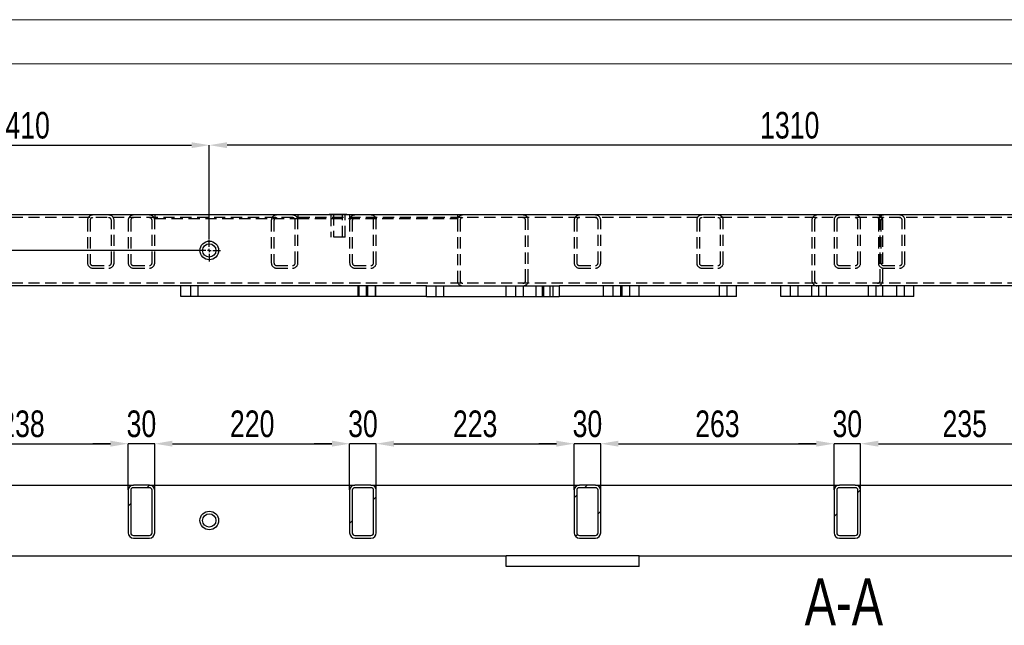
# Model space of a CAD drawing. Header units: millimetres. Extents: x 0 to 841, y 0 to 594.
# Tile 12 of 23: x 136 to 247, y 526 to 594. Entities that reach past the tile are written whole.
import ezdxf

# ---------------------------------------------------------------- set-up
doc = ezdxf.new("R2010")
doc.units = ezdxf.units.MM
doc.header["$PDSIZE"] = -1
doc.linetypes.add('CENTERX2', pattern=[20.32, 12.7, -2.54, 2.54, -2.54])
doc.linetypes.add('HIDDEN', pattern=[1.905, 1.27, -0.635])
for name, color, linetype in [('COTES', 1, 'Continuous'), ('NOTES', 6, 'Continuous'), ('TRAIT-FINS', 9, 'Continuous'), ('TRAIT-MIXTES', 3, 'CENTERX2'), ('TRAIT-TIRET', 2, 'HIDDEN')]:
    doc.layers.add(name, color=color, linetype=linetype)
doc.layers.add('TRAIT-FORT', color=4, linetype='Continuous', lineweight=25)
doc.styles.add('SLDTEXTSTYLE0', font='TXT', dxfattribs={"width": 0.75})
doc.dimstyles.new('SLDDIMSTYLE2', dxfattribs={"dimtxt": 3, "dimasz": 2, "dimexe": 0, "dimexo": 0.0625, "dimgap": 0.75, "dimtad": 1, "dimdec": 0, "dimlfac": 10, "dimrnd": 1e-09, "dimzin": 12, "dimdsep": 46, "dimtxsty": 'SLDTEXTSTYLE0', "dimsah": 1, "dimcen": 0.09, "dimadec": 0, "dimazin": 3, "dimtfac": 1, "dimtdec": 0, "dimtofl": 0, "dimtmove": 0, "dimatfit": 3, "dimfxl": 1, "dimfrac": 2, "dimtolj": 1, "dimtzin": 12, "dimarcsym": 0})
doc.dimstyles.new('SLDDIMSTYLE3', dxfattribs={"dimtxt": 3, "dimasz": 2, "dimexe": 0, "dimexo": 0.0625, "dimgap": 0.75, "dimtad": 1, "dimdec": 0, "dimlfac": 10, "dimrnd": 1e-09, "dimzin": 12, "dimdsep": 46, "dimtxsty": 'SLDTEXTSTYLE0', "dimsah": 1, "dimcen": 0.09, "dimadec": 0, "dimazin": 3, "dimtfac": 1, "dimtdec": 0, "dimtmove": 0, "dimatfit": 0, "dimfxl": 1, "dimfrac": 2, "dimtolj": 1, "dimtzin": 12, "dimarcsym": 0})
pattern_1 = [(45, (0, 0), (-13.4704, 13.4704), []), (45, (4.49, 2e-323), (-13.4704, 13.4704), []), (45, (8.98, 4e-323), (-13.4704, 13.4704), []), (45, (13.47, 6e-323), (-13.4704, 13.4704), [])]

# ---------------------------------------------------------------- blocks, each defined once
blk = doc.blocks.new('_D_87')
at = {"layer": 'COTES', "color": 0, "lineweight": -2, "transparency": 16777216}
for p, q in [((157.61, 569.27), (157.61, 579.84)), ((286.61, 579.84), (159.61, 579.84)), ((288.61, 569.27), (288.61, 579.84))]:
    blk.add_line(p, q, dxfattribs=at)
at = {"layer": 'COTES', "color": 0, "transparency": 16777216}
for points in [[(159.61, 580.17), (159.61, 579.51), (157.61, 579.84)], [(286.61, 580.17), (286.61, 579.51), (288.61, 579.84)]]:
    blk.add_solid(points, dxfattribs=at)
at = {"layer": 'Defpoints', "color": 0, "transparency": 16777216}
for p in [(157.61, 579.84), (157.61, 569.21), (288.61, 569.21)]:
    blk.add_point(p, dxfattribs=at)
at = {"layer": 'COTES', "color": 0, "transparency": 16777216, "insert": (223.11, 583.59), "char_height": 3, "attachment_point": 2, "style": 'SLDTEXTSTYLE0'}
blk.add_mtext('\\A1;1310', dxfattribs=at)
blk = doc.blocks.new('_D_88')
at = {"layer": 'COTES', "color": 0, "lineweight": -2, "transparency": 16777216}
for p, q in [((116.61, 571.42), (116.61, 579.84)), ((118.61, 579.84), (155.61, 579.84)), ((157.61, 569.27), (157.61, 579.84))]:
    blk.add_line(p, q, dxfattribs=at)
at = {"layer": 'COTES', "color": 0, "transparency": 16777216}
for points in [[(118.61, 580.17), (118.61, 579.51), (116.61, 579.84)], [(155.61, 580.17), (155.61, 579.51), (157.61, 579.84)]]:
    blk.add_solid(points, dxfattribs=at)
at = {"layer": 'Defpoints', "color": 0, "transparency": 16777216}
for p in [(157.61, 579.84), (116.61, 571.36), (157.61, 569.21)]:
    blk.add_point(p, dxfattribs=at)
at = {"layer": 'COTES', "color": 0, "transparency": 16777216, "insert": (137.11, 583.59), "char_height": 3, "attachment_point": 2, "style": 'SLDTEXTSTYLE0'}
blk.add_mtext('\\A1;410', dxfattribs=at)
blk = doc.blocks.new('_D_89')
at = {"layer": 'COTES', "color": 0, "lineweight": -2, "transparency": 16777216}
for p, q in [((111, 573.96), (111, 575.96)), ((117.15, 571.96), (111, 571.96)), ((111, 567.96), (111, 571.96)), ((156.3, 567.96), (111, 567.96)), ((111, 565.96), (111, 563.96))]:
    blk.add_line(p, q, dxfattribs=at)
at = {"layer": 'COTES', "color": 0, "transparency": 16777216}
for points in [[(110.67, 573.96), (111.34, 573.96), (111, 571.96)], [(110.67, 565.96), (111.34, 565.96), (111, 567.96)]]:
    blk.add_solid(points, dxfattribs=at)
at = {"layer": 'Defpoints', "color": 0, "transparency": 16777216}
for p in [(111, 571.96), (117.21, 571.96), (156.36, 567.96)]:
    blk.add_point(p, dxfattribs=at)
at = {"layer": 'COTES', "color": 0, "transparency": 16777216, "insert": (107.25, 569.96), "char_height": 3, "attachment_point": 2, "rotation": 90, "style": 'SLDTEXTSTYLE0'}
blk.add_mtext('\\A1;40', dxfattribs=at)
blk = doc.blocks.new('SW_CENTERMARKSYMBOL_90')
at = {"layer": 'TRAIT-MIXTES', "color": 0}
for p, q in [((0, 0.4), (0, 1.25)), ((-0.4, 0), (-1.25, 0)), ((0, 0), (-0.2, 0)), ((0, 0), (-0.2, 0)), ((0, 0), (0, 0.2)), ((0, 0), (0, 0.2)), ((0, 0), (0, -0.2)), ((0, 0), (0.2, 0)), ((0, 0), (0, -0.2)), ((0, 0), (0.2, 0)), ((0.4, 0), (1.25, 0)), ((0, -0.4), (0, -1.25))]:
    blk.add_line(p, q, dxfattribs=at)
blk = doc.blocks.new('SW_CENTERMARKSYMBOL_92')
at = {"layer": 'TRAIT-MIXTES', "color": 0}
for p, q in [((0, 0.4), (0, 1.25)), ((-0.4, 0), (-1.25, 0)), ((0, 0), (-0.2, 0)), ((0, 0), (-0.2, 0)), ((0, 0), (0, 0.2)), ((0, 0), (0, 0.2)), ((0, 0), (0, -0.2)), ((0, 0), (0.2, 0)), ((0, 0), (0, -0.2)), ((0, 0), (0.2, 0)), ((0.4, 0), (1.25, 0)), ((0, -0.4), (0, -1.25))]:
    blk.add_line(p, q, dxfattribs=at)
blk = doc.blocks.new('_D_121')
at = {"layer": 'COTES', "color": 0, "lineweight": -2, "transparency": 16777216}
for p, q in [((124.61, 540.95), (124.61, 546.15)), ((126.61, 546.15), (146.45, 546.15)), ((148.45, 540.95), (148.45, 546.15))]:
    blk.add_line(p, q, dxfattribs=at)
at = {"layer": 'COTES', "color": 0, "transparency": 16777216}
for points in [[(126.61, 546.49), (126.61, 545.82), (124.61, 546.15)], [(146.45, 546.49), (146.45, 545.82), (148.45, 546.15)]]:
    blk.add_solid(points, dxfattribs=at)
at = {"layer": 'Defpoints', "color": 0, "transparency": 16777216}
for p in [(148.45, 546.15), (124.61, 540.89), (148.45, 540.89)]:
    blk.add_point(p, dxfattribs=at)
at = {"layer": 'COTES', "color": 0, "transparency": 16777216, "insert": (136.53, 549.9), "char_height": 3, "attachment_point": 2, "style": 'SLDTEXTSTYLE0'}
blk.add_mtext('\\A1;238', dxfattribs=at)
blk = doc.blocks.new('_D_122')
at = {"layer": 'COTES', "color": 0, "lineweight": -2, "transparency": 16777216}
for p, q in [((146.45, 546.15), (144.45, 546.15)), ((148.45, 540.95), (148.45, 546.15)), ((151.45, 546.15), (148.45, 546.15)), ((151.45, 540.95), (151.45, 546.15)), ((153.45, 546.15), (155.45, 546.15))]:
    blk.add_line(p, q, dxfattribs=at)
at = {"layer": 'COTES', "color": 0, "transparency": 16777216}
for points in [[(146.45, 546.49), (146.45, 545.82), (148.45, 546.15)], [(153.45, 546.49), (153.45, 545.82), (151.45, 546.15)]]:
    blk.add_solid(points, dxfattribs=at)
at = {"layer": 'Defpoints', "color": 0, "transparency": 16777216}
for p in [(148.45, 546.15), (148.45, 540.89), (151.45, 540.89)]:
    blk.add_point(p, dxfattribs=at)
at = {"layer": 'COTES', "color": 0, "transparency": 16777216, "insert": (149.95, 549.9), "char_height": 3, "attachment_point": 2, "style": 'SLDTEXTSTYLE0'}
blk.add_mtext('\\A1;30', dxfattribs=at)
blk = doc.blocks.new('_D_123')
at = {"layer": 'COTES', "color": 0, "lineweight": -2, "transparency": 16777216}
for p, q in [((151.45, 540.95), (151.45, 546.15)), ((153.45, 546.15), (171.45, 546.15)), ((173.45, 540.95), (173.45, 546.15))]:
    blk.add_line(p, q, dxfattribs=at)
at = {"layer": 'COTES', "color": 0, "transparency": 16777216}
for points in [[(153.45, 546.49), (153.45, 545.82), (151.45, 546.15)], [(171.45, 546.49), (171.45, 545.82), (173.45, 546.15)]]:
    blk.add_solid(points, dxfattribs=at)
at = {"layer": 'Defpoints', "color": 0, "transparency": 16777216}
for p in [(173.45, 546.15), (151.45, 540.89), (173.45, 540.89)]:
    blk.add_point(p, dxfattribs=at)
at = {"layer": 'COTES', "color": 0, "transparency": 16777216, "insert": (162.45, 549.9), "char_height": 3, "attachment_point": 2, "style": 'SLDTEXTSTYLE0'}
blk.add_mtext('\\A1;220', dxfattribs=at)
blk = doc.blocks.new('_D_124')
at = {"layer": 'COTES', "color": 0, "lineweight": -2, "transparency": 16777216}
for p, q in [((171.45, 546.15), (169.45, 546.15)), ((173.45, 540.95), (173.45, 546.15)), ((176.45, 546.15), (173.45, 546.15)), ((176.45, 540.95), (176.45, 546.15)), ((178.45, 546.15), (180.45, 546.15))]:
    blk.add_line(p, q, dxfattribs=at)
at = {"layer": 'COTES', "color": 0, "transparency": 16777216}
for points in [[(171.45, 546.49), (171.45, 545.82), (173.45, 546.15)], [(178.45, 546.49), (178.45, 545.82), (176.45, 546.15)]]:
    blk.add_solid(points, dxfattribs=at)
at = {"layer": 'Defpoints', "color": 0, "transparency": 16777216}
for p in [(173.45, 546.15), (173.45, 540.89), (176.45, 540.89)]:
    blk.add_point(p, dxfattribs=at)
at = {"layer": 'COTES', "color": 0, "transparency": 16777216, "insert": (174.95, 549.9), "char_height": 3, "attachment_point": 2, "style": 'SLDTEXTSTYLE0'}
blk.add_mtext('\\A1;30', dxfattribs=at)
blk = doc.blocks.new('_D_125')
at = {"layer": 'COTES', "color": 0, "lineweight": -2, "transparency": 16777216}
for p, q in [((176.45, 540.95), (176.45, 546.15)), ((178.45, 546.15), (196.78, 546.15)), ((198.78, 540.95), (198.78, 546.15))]:
    blk.add_line(p, q, dxfattribs=at)
at = {"layer": 'COTES', "color": 0, "transparency": 16777216}
for points in [[(178.45, 546.49), (178.45, 545.82), (176.45, 546.15)], [(196.78, 546.49), (196.78, 545.82), (198.78, 546.15)]]:
    blk.add_solid(points, dxfattribs=at)
at = {"layer": 'Defpoints', "color": 0, "transparency": 16777216}
for p in [(198.78, 546.15), (176.45, 540.89), (198.78, 540.89)]:
    blk.add_point(p, dxfattribs=at)
at = {"layer": 'COTES', "color": 0, "transparency": 16777216, "insert": (187.61, 549.9), "char_height": 3, "attachment_point": 2, "style": 'SLDTEXTSTYLE0'}
blk.add_mtext('\\A1;223', dxfattribs=at)
blk = doc.blocks.new('_D_126')
at = {"layer": 'COTES', "color": 0, "lineweight": -2, "transparency": 16777216}
for p, q in [((196.78, 546.15), (194.78, 546.15)), ((198.78, 540.95), (198.78, 546.15)), ((201.78, 546.15), (198.78, 546.15)), ((201.78, 540.95), (201.78, 546.15)), ((203.78, 546.15), (205.78, 546.15))]:
    blk.add_line(p, q, dxfattribs=at)
at = {"layer": 'COTES', "color": 0, "transparency": 16777216}
for points in [[(196.78, 546.49), (196.78, 545.82), (198.78, 546.15)], [(203.78, 546.49), (203.78, 545.82), (201.78, 546.15)]]:
    blk.add_solid(points, dxfattribs=at)
at = {"layer": 'Defpoints', "color": 0, "transparency": 16777216}
for p in [(198.78, 546.15), (198.78, 540.89), (201.78, 540.89)]:
    blk.add_point(p, dxfattribs=at)
at = {"layer": 'COTES', "color": 0, "transparency": 16777216, "insert": (200.28, 549.9), "char_height": 3, "attachment_point": 2, "style": 'SLDTEXTSTYLE0'}
blk.add_mtext('\\A1;30', dxfattribs=at)
blk = doc.blocks.new('_D_127')
at = {"layer": 'COTES', "color": 0, "lineweight": -2, "transparency": 16777216}
for p, q in [((201.78, 540.95), (201.78, 546.15)), ((203.78, 546.15), (226.11, 546.15)), ((228.11, 540.95), (228.11, 546.15))]:
    blk.add_line(p, q, dxfattribs=at)
at = {"layer": 'COTES', "color": 0, "transparency": 16777216}
for points in [[(203.78, 546.49), (203.78, 545.82), (201.78, 546.15)], [(226.11, 546.49), (226.11, 545.82), (228.11, 546.15)]]:
    blk.add_solid(points, dxfattribs=at)
at = {"layer": 'Defpoints', "color": 0, "transparency": 16777216}
for p in [(228.11, 546.15), (201.78, 540.89), (228.11, 540.89)]:
    blk.add_point(p, dxfattribs=at)
at = {"layer": 'COTES', "color": 0, "transparency": 16777216, "insert": (214.95, 549.9), "char_height": 3, "attachment_point": 2, "style": 'SLDTEXTSTYLE0'}
blk.add_mtext('\\A1;263', dxfattribs=at)
blk = doc.blocks.new('_D_128')
at = {"layer": 'COTES', "color": 0, "lineweight": -2, "transparency": 16777216}
for p, q in [((226.11, 546.15), (224.11, 546.15)), ((228.11, 540.95), (228.11, 546.15)), ((231.11, 546.15), (228.11, 546.15)), ((231.11, 540.95), (231.11, 546.15)), ((233.11, 546.15), (235.11, 546.15))]:
    blk.add_line(p, q, dxfattribs=at)
at = {"layer": 'COTES', "color": 0, "transparency": 16777216}
for points in [[(226.11, 546.49), (226.11, 545.82), (228.11, 546.15)], [(233.11, 546.49), (233.11, 545.82), (231.11, 546.15)]]:
    blk.add_solid(points, dxfattribs=at)
at = {"layer": 'Defpoints', "color": 0, "transparency": 16777216}
for p in [(228.11, 546.15), (228.11, 540.89), (231.11, 540.89)]:
    blk.add_point(p, dxfattribs=at)
at = {"layer": 'COTES', "color": 0, "transparency": 16777216, "insert": (229.61, 549.9), "char_height": 3, "attachment_point": 2, "style": 'SLDTEXTSTYLE0'}
blk.add_mtext('\\A1;30', dxfattribs=at)
blk = doc.blocks.new('_D_129')
at = {"layer": 'COTES', "color": 0, "lineweight": -2, "transparency": 16777216}
for p, q in [((231.11, 540.95), (231.11, 546.15)), ((233.11, 546.15), (252.61, 546.15)), ((254.61, 540.95), (254.61, 546.15))]:
    blk.add_line(p, q, dxfattribs=at)
at = {"layer": 'COTES', "color": 0, "transparency": 16777216}
for points in [[(233.11, 546.49), (233.11, 545.82), (231.11, 546.15)], [(252.61, 546.49), (252.61, 545.82), (254.61, 546.15)]]:
    blk.add_solid(points, dxfattribs=at)
at = {"layer": 'Defpoints', "color": 0, "transparency": 16777216}
for p in [(254.61, 546.15), (231.11, 540.89), (254.61, 540.89)]:
    blk.add_point(p, dxfattribs=at)
at = {"layer": 'COTES', "color": 0, "transparency": 16777216, "insert": (242.86, 549.9), "char_height": 3, "attachment_point": 2, "style": 'SLDTEXTSTYLE0'}
blk.add_mtext('\\A1;235', dxfattribs=at)

msp = doc.modelspace()

# ---------------------------------------------------------------- hatches: boundary and pattern name
at = {"layer": 'TRAIT-FINS'}
h = msp.add_hatch(dxfattribs=at)
h.set_pattern_fill('DIN 201 ACIER ET FONTE', color=256, style=0, pattern_type=2)
h.set_pattern_definition(pattern_1)
edge = h.paths.add_edge_path(flags=0)
edge.add_arc((149.05, 540.89), 0.6, 90, 180)
edge.add_line((148.45, 540.89), (148.45, 536.09))
edge.add_arc((149.05, 536.09), 0.6, 180, 270)
edge.add_line((149.05, 535.49), (150.85, 535.49))
edge.add_arc((150.85, 536.09), 0.6, 270, 360)
edge.add_line((151.45, 536.09), (151.45, 540.89))
edge.add_arc((150.85, 540.89), 0.6, 0, 90)
edge.add_line((150.85, 541.49), (149.05, 541.49))
edge = h.paths.add_edge_path(flags=0)
edge.add_line((150.85, 535.79), (149.05, 535.79))
edge.add_arc((149.05, 536.09), 0.3, 180, 270, ccw=False)
edge.add_line((148.75, 536.09), (148.75, 540.89))
edge.add_arc((149.05, 540.89), 0.3, 90, 180, ccw=False)
edge.add_line((149.05, 541.19), (150.85, 541.19))
edge.add_arc((150.85, 540.89), 0.3, 0, 90, ccw=False)
edge.add_line((151.15, 540.89), (151.15, 536.09))
edge.add_arc((150.85, 536.09), 0.3, 270, 360, ccw=False)
h = msp.add_hatch(dxfattribs=at)
h.set_pattern_fill('DIN 201 ACIER ET FONTE', color=256, style=0, pattern_type=2)
h.set_pattern_definition(pattern_1)
edge = h.paths.add_edge_path(flags=0)
edge.add_arc((174.05, 540.89), 0.6, 90, 180)
edge.add_line((173.45, 540.89), (173.45, 536.09))
edge.add_arc((174.05, 536.09), 0.6, 180, 270)
edge.add_line((174.05, 535.49), (175.85, 535.49))
edge.add_arc((175.85, 536.09), 0.6, 270, 360)
edge.add_line((176.45, 536.09), (176.45, 540.89))
edge.add_arc((175.85, 540.89), 0.6, 0, 90)
edge.add_line((175.85, 541.49), (174.05, 541.49))
edge = h.paths.add_edge_path(flags=0)
edge.add_line((175.85, 535.79), (174.05, 535.79))
edge.add_arc((174.05, 536.09), 0.3, 180, 270, ccw=False)
edge.add_line((173.75, 536.09), (173.75, 540.89))
edge.add_arc((174.05, 540.89), 0.3, 90, 180, ccw=False)
edge.add_line((174.05, 541.19), (175.85, 541.19))
edge.add_arc((175.85, 540.89), 0.3, 0, 90, ccw=False)
edge.add_line((176.15, 540.89), (176.15, 536.09))
edge.add_arc((175.85, 536.09), 0.3, 270, 360, ccw=False)
h = msp.add_hatch(dxfattribs=at)
h.set_pattern_fill('DIN 201 ACIER ET FONTE', color=256, style=0, pattern_type=2)
h.set_pattern_definition(pattern_1)
edge = h.paths.add_edge_path(flags=0)
edge.add_arc((199.38, 540.89), 0.6, 90, 180)
edge.add_line((198.78, 540.89), (198.78, 536.09))
edge.add_arc((199.38, 536.09), 0.6, 180, 270)
edge.add_line((199.38, 535.49), (201.18, 535.49))
edge.add_arc((201.18, 536.09), 0.6, 270, 360)
edge.add_line((201.78, 536.09), (201.78, 540.89))
edge.add_arc((201.18, 540.89), 0.6, 0, 90)
edge.add_line((201.18, 541.49), (199.38, 541.49))
edge = h.paths.add_edge_path(flags=0)
edge.add_line((201.18, 535.79), (199.38, 535.79))
edge.add_arc((199.38, 536.09), 0.3, 180, 270, ccw=False)
edge.add_line((199.08, 536.09), (199.08, 540.89))
edge.add_arc((199.38, 540.89), 0.3, 90, 180, ccw=False)
edge.add_line((199.38, 541.19), (201.18, 541.19))
edge.add_arc((201.18, 540.89), 0.3, 0, 90, ccw=False)
edge.add_line((201.48, 540.89), (201.48, 536.09))
edge.add_arc((201.18, 536.09), 0.3, 270, 360, ccw=False)
h = msp.add_hatch(dxfattribs=at)
h.set_pattern_fill('DIN 201 ACIER ET FONTE', color=256, style=0, pattern_type=2)
h.set_pattern_definition(pattern_1)
edge = h.paths.add_edge_path(flags=0)
edge.add_arc((228.71, 540.89), 0.6, 90, 180)
edge.add_line((228.11, 540.89), (228.11, 536.09))
edge.add_arc((228.71, 536.09), 0.6, 180, 270)
edge.add_line((228.71, 535.49), (230.51, 535.49))
edge.add_arc((230.51, 536.09), 0.6, 270, 360)
edge.add_line((231.11, 536.09), (231.11, 540.89))
edge.add_arc((230.51, 540.89), 0.6, 0, 90)
edge.add_line((230.51, 541.49), (228.71, 541.49))
edge = h.paths.add_edge_path(flags=0)
edge.add_line((230.51, 535.79), (228.71, 535.79))
edge.add_arc((228.71, 536.09), 0.3, 180, 270, ccw=False)
edge.add_line((228.41, 536.09), (228.41, 540.89))
edge.add_arc((228.71, 540.89), 0.3, 90, 180, ccw=False)
edge.add_line((228.71, 541.19), (230.51, 541.19))
edge.add_arc((230.51, 540.89), 0.3, 0, 90, ccw=False)
edge.add_line((230.81, 540.89), (230.81, 536.09))
edge.add_arc((230.51, 536.09), 0.3, 270, 360, ccw=False)

# ---------------------------------------------------------------- linework, layer by layer
at = {"lineweight": 18}
for p, q in [((841, 594), (0, 594)), ((836, 589), (5, 589))]:
    msp.add_line(p, q, dxfattribs=at)
at = {"layer": 'TRAIT-FORT', "lineweight": 25}
for p, q in [((348.01, 571.96), (117.21, 571.96)), ((171.13, 572.06), (171.13, 571.96)), ((171.13, 572.06), (173.13, 572.06)), ((173.13, 571.96), (173.13, 572.06)), ((182.11, 563.96), (128.11, 563.96)), ((154.41, 562.76), (154.41, 563.96)), ((176.41, 562.76), (176.41, 563.96)), ((182.11, 562.76), (182.11, 563.96)), ((182.11, 563.96), (197.11, 563.96)), ((197.11, 563.96), (197.11, 562.76)), ((272.11, 563.96), (197.11, 563.96)), ((202.11, 562.76), (202.11, 563.96)), ((217.11, 562.76), (217.11, 563.96)), ((222.11, 562.76), (222.11, 563.96)), ((225.61, 562.76), (225.61, 563.96)), ((233.61, 562.76), (233.61, 563.96)), ((237.11, 562.76), (237.11, 563.96)), ((176.41, 562.76), (154.41, 562.76)), ((182.11, 562.76), (176.41, 562.76)), ((182.11, 562.76), (197.11, 562.76)), ((202.11, 562.76), (197.11, 562.76)), ((217.11, 562.76), (202.11, 562.76)), ((225.61, 562.76), (222.11, 562.76)), ((233.61, 562.76), (225.61, 562.76)), ((237.11, 562.76), (233.61, 562.76)), ((124.01, 541.49), (149.05, 541.49)), ((150.85, 541.49), (149.05, 541.49)), ((150.85, 541.19), (149.05, 541.19)), ((150.85, 541.49), (174.05, 541.49)), ((175.85, 541.49), (174.05, 541.49)), ((175.85, 541.19), (174.05, 541.19)), ((175.85, 541.49), (199.38, 541.49)), ((201.18, 541.49), (199.38, 541.49)), ((201.18, 541.19), (199.38, 541.19)), ((201.18, 541.49), (228.71, 541.49)), ((230.51, 541.49), (228.71, 541.49)), ((230.51, 541.19), (228.71, 541.19)), ((230.51, 541.49), (255.21, 541.49)), ((148.45, 540.89), (148.45, 536.09)), ((148.75, 540.89), (148.75, 536.09)), ((151.15, 536.09), (151.15, 540.89)), ((151.45, 536.09), (151.45, 540.89)), ((173.45, 540.89), (173.45, 536.09)), ((173.75, 540.89), (173.75, 536.09)), ((176.15, 536.09), (176.15, 540.89)), ((176.45, 536.09), (176.45, 540.89)), ((198.78, 540.89), (198.78, 536.09)), ((199.08, 540.89), (199.08, 536.09)), ((201.48, 536.09), (201.48, 540.89)), ((201.78, 536.09), (201.78, 540.89)), ((228.11, 540.89), (228.11, 536.09)), ((228.41, 540.89), (228.41, 536.09)), ((230.81, 536.09), (230.81, 540.89)), ((231.11, 536.09), (231.11, 540.89)), ((149.05, 535.79), (150.85, 535.79)), ((174.05, 535.79), (175.85, 535.79)), ((199.38, 535.79), (201.18, 535.79)), ((228.71, 535.79), (230.51, 535.79)), ((149.05, 535.49), (150.85, 535.49)), ((174.05, 535.49), (175.85, 535.49)), ((199.38, 535.49), (201.18, 535.49)), ((228.71, 535.49), (230.51, 535.49)), ((128.11, 533.49), (191.11, 533.49)), ((191.11, 532.29), (191.11, 533.49)), ((206.11, 533.49), (191.11, 533.49)), ((206.11, 533.49), (254.11, 533.49)), ((206.11, 532.29), (206.11, 533.49)), ((206.11, 532.29), (191.11, 532.29))]:
    msp.add_line(p, q, dxfattribs=at)
for centre, radius in [((157.61, 567.96), 1.05), ((157.61, 567.96), 0.75), ((157.61, 537.49), 1.05), ((157.61, 537.49), 0.75)]:
    msp.add_circle(centre, radius, dxfattribs=at)
for centre, radius, start, end in [((149.05, 540.89), 0.6, 90, 180), ((149.05, 540.89), 0.3, 90, 180), ((150.85, 540.89), 0.6, 0, 90), ((150.85, 540.89), 0.3, 0, 90), ((174.05, 540.89), 0.6, 90, 180), ((174.05, 540.89), 0.3, 90, 180), ((175.85, 540.89), 0.6, 0, 90), ((175.85, 540.89), 0.3, 0, 90), ((199.38, 540.89), 0.6, 90, 180), ((199.38, 540.89), 0.3, 90, 180), ((201.18, 540.89), 0.6, 0, 90), ((201.18, 540.89), 0.3, 0, 90), ((228.71, 540.89), 0.6, 90, 180), ((228.71, 540.89), 0.3, 90, 180), ((230.51, 540.89), 0.6, 0, 90), ((230.51, 540.89), 0.3, 0, 90), ((149.05, 536.09), 0.6, 180, 270), ((149.05, 536.09), 0.3, 180, 270), ((150.85, 536.09), 0.6, 270, 0), ((150.85, 536.09), 0.3, 270, 0), ((174.05, 536.09), 0.6, 180, 270), ((174.05, 536.09), 0.3, 180, 270), ((175.85, 536.09), 0.6, 270, 0), ((175.85, 536.09), 0.3, 270, 0), ((199.38, 536.09), 0.6, 180, 270), ((199.38, 536.09), 0.3, 180, 270), ((201.18, 536.09), 0.6, 270, 0), ((201.18, 536.09), 0.3, 270, 0), ((228.71, 536.09), 0.6, 180, 270), ((228.71, 536.09), 0.3, 180, 270), ((230.51, 536.09), 0.3, 270, 0), ((230.51, 536.09), 0.6, 270, 0)]:
    msp.add_arc(centre, radius, start, end, dxfattribs=at)
at = {"layer": 'TRAIT-TIRET'}
for p, q in [((348.01, 571.66), (117.21, 571.66)), ((143.86, 571.36), (143.86, 566.56)), ((144.16, 571.36), (144.16, 566.56)), ((146.56, 566.56), (146.56, 571.36)), ((146.86, 566.56), (146.86, 571.36)), ((148.45, 571.36), (148.45, 566.56)), ((148.75, 571.36), (148.75, 566.56)), ((151.15, 566.56), (151.15, 571.36)), ((151.45, 571.96), (151.45, 571.56)), ((151.45, 571.56), (167.61, 571.56)), ((151.45, 566.56), (151.45, 571.36)), ((164.61, 571.36), (164.61, 566.56)), ((164.91, 571.36), (164.91, 566.56)), ((167.31, 566.56), (167.31, 571.36)), ((167.61, 571.96), (167.61, 571.56)), ((167.61, 571.56), (185.61, 571.56)), ((167.61, 566.56), (167.61, 571.36)), ((171.33, 571.96), (171.33, 569.46)), ((171.33, 571.96), (171.33, 571.56)), ((171.62, 572.06), (171.62, 569.46)), ((172.64, 569.46), (172.64, 572.06)), ((172.93, 569.46), (172.93, 571.96)), ((172.93, 571.56), (172.93, 571.96)), ((173.45, 571.96), (173.45, 571.56)), ((173.45, 571.36), (173.45, 566.56)), ((173.75, 571.36), (173.75, 566.56)), ((176.15, 566.56), (176.15, 571.36)), ((176.45, 566.56), (176.45, 571.36)), ((185.61, 571.96), (185.61, 571.56)), ((185.61, 571.36), (185.61, 564.56)), ((185.91, 571.36), (185.91, 564.56)), ((193.31, 564.56), (193.31, 571.36)), ((193.61, 564.56), (193.61, 571.36)), ((198.78, 571.36), (198.78, 566.56)), ((199.08, 571.36), (199.08, 566.56)), ((201.48, 566.56), (201.48, 571.36)), ((201.78, 566.56), (201.78, 571.36)), ((212.61, 571.36), (212.61, 566.56)), ((212.91, 571.36), (212.91, 566.56)), ((215.31, 566.56), (215.31, 571.36)), ((215.61, 566.56), (215.61, 571.36)), ((225.61, 571.36), (225.61, 564.56)), ((225.91, 571.36), (225.91, 564.56)), ((228.11, 571.36), (228.11, 566.56)), ((228.41, 571.36), (228.41, 566.56)), ((230.81, 566.56), (230.81, 571.36)), ((231.11, 566.56), (231.11, 571.36)), ((233.11, 571.36), (233.11, 566.56)), ((233.31, 564.56), (233.31, 571.36)), ((233.41, 571.36), (233.41, 566.56)), ((233.61, 564.56), (233.61, 571.36)), ((235.81, 566.56), (235.81, 571.36)), ((236.11, 566.56), (236.11, 571.36)), ((172.93, 569.46), (171.33, 569.46)), ((144.46, 566.26), (146.26, 566.26)), ((144.46, 565.96), (146.26, 565.96)), ((149.05, 566.26), (150.85, 566.26)), ((149.05, 565.96), (150.85, 565.96)), ((165.21, 566.26), (167.01, 566.26)), ((165.21, 565.96), (167.01, 565.96)), ((174.05, 566.26), (175.85, 566.26)), ((174.05, 565.96), (175.85, 565.96)), ((199.38, 566.26), (201.18, 566.26)), ((199.38, 565.96), (201.18, 565.96)), ((213.21, 566.26), (215.01, 566.26)), ((213.21, 565.96), (215.01, 565.96)), ((228.71, 566.26), (230.51, 566.26)), ((228.71, 565.96), (230.51, 565.96)), ((233.71, 566.26), (235.51, 566.26)), ((233.71, 565.96), (235.51, 565.96)), ((348.01, 564.26), (117.21, 564.26)), ((155.47, 563.96), (155.47, 562.76)), ((156.35, 562.76), (156.35, 563.96)), ((174.41, 562.76), (174.41, 563.96)), ((174.47, 563.96), (174.47, 562.76)), ((175.35, 562.76), (175.35, 563.96)), ((175.47, 563.96), (175.47, 562.76)), ((176.35, 562.76), (176.35, 563.96)), ((183.16, 563.96), (183.16, 562.76)), ((184.06, 562.76), (184.06, 563.96)), ((191.11, 562.76), (191.11, 563.96)), ((192.16, 563.96), (192.16, 562.76)), ((193.06, 562.76), (193.06, 563.96)), ((194.47, 563.96), (194.47, 562.76)), ((195.16, 563.96), (195.16, 562.76)), ((195.35, 562.76), (195.35, 563.96)), ((196.06, 562.76), (196.06, 563.96)), ((196.41, 562.76), (196.41, 563.96)), ((203.16, 563.96), (203.16, 562.76)), ((204.06, 562.76), (204.06, 563.96)), ((204.16, 563.96), (204.16, 562.76)), ((205.06, 562.76), (205.06, 563.96)), ((206.11, 562.76), (206.11, 563.96)), ((215.16, 563.96), (215.16, 562.76)), ((216.06, 562.76), (216.06, 563.96)), ((223.16, 563.96), (223.16, 562.76)), ((224.06, 562.76), (224.06, 563.96)), ((226.37, 563.96), (226.37, 562.76)), ((227.25, 562.76), (227.25, 563.96)), ((231.97, 563.96), (231.97, 562.76)), ((232.85, 562.76), (232.85, 563.96)), ((235.16, 563.96), (235.16, 562.76)), ((236.06, 562.76), (236.06, 563.96))]:
    msp.add_line(p, q, dxfattribs=at)
for centre, radius, start, end in [((144.46, 571.36), 0.6, 90, 180), ((144.46, 571.36), 0.3, 90, 180), ((146.26, 571.36), 0.6, 0, 90), ((146.26, 571.36), 0.3, 0, 90), ((149.05, 571.36), 0.6, 90, 180), ((149.05, 571.36), 0.3, 90, 180), ((150.85, 571.36), 0.6, 0, 90), ((150.85, 571.36), 0.3, 0, 90), ((165.21, 571.36), 0.6, 90, 180), ((165.21, 571.36), 0.3, 90, 180), ((167.01, 571.36), 0.6, 0, 90), ((167.01, 571.36), 0.3, 0, 90), ((174.05, 571.36), 0.6, 90, 180), ((174.05, 571.36), 0.3, 90, 180), ((175.85, 571.36), 0.6, 0, 90), ((175.85, 571.36), 0.3, 0, 90), ((186.21, 571.36), 0.6, 90, 180), ((186.21, 571.36), 0.3, 90, 180), ((193.01, 571.36), 0.6, 0, 90), ((193.01, 571.36), 0.3, 0, 90), ((199.38, 571.36), 0.6, 90, 180), ((199.38, 571.36), 0.3, 90, 180), ((201.18, 571.36), 0.6, 0, 90), ((201.18, 571.36), 0.3, 0, 90), ((213.21, 571.36), 0.6, 90, 180), ((213.21, 571.36), 0.3, 90, 180), ((215.01, 571.36), 0.6, 0, 90), ((215.01, 571.36), 0.3, 0, 90), ((226.21, 571.36), 0.6, 90, 180), ((226.21, 571.36), 0.3, 90, 180), ((228.71, 571.36), 0.6, 90, 180), ((228.71, 571.36), 0.3, 90, 180), ((230.51, 571.36), 0.6, 0, 90), ((230.51, 571.36), 0.3, 0, 90), ((233.01, 571.36), 0.6, 0, 90), ((233.01, 571.36), 0.3, 0, 90), ((233.71, 571.36), 0.6, 90, 180), ((233.71, 571.36), 0.3, 90, 180), ((235.51, 571.36), 0.6, 0, 90), ((235.51, 571.36), 0.3, 0, 90), ((144.46, 566.56), 0.6, 180, 270), ((144.46, 566.56), 0.3, 180, 270), ((146.26, 566.56), 0.6, 270, 0), ((146.26, 566.56), 0.3, 270, 0), ((149.05, 566.56), 0.6, 180, 270), ((149.05, 566.56), 0.3, 180, 270), ((150.85, 566.56), 0.6, 270, 0), ((150.85, 566.56), 0.3, 270, 0), ((165.21, 566.56), 0.6, 180, 270), ((165.21, 566.56), 0.3, 180, 270), ((167.01, 566.56), 0.3, 270, 0), ((167.01, 566.56), 0.6, 270, 0), ((174.05, 566.56), 0.6, 180, 270), ((174.05, 566.56), 0.3, 180, 270), ((175.85, 566.56), 0.3, 270, 0), ((175.85, 566.56), 0.6, 270, 0), ((199.38, 566.56), 0.6, 180, 270), ((199.38, 566.56), 0.3, 180, 270), ((201.18, 566.56), 0.6, 270, 0), ((201.18, 566.56), 0.3, 270, 0), ((213.21, 566.56), 0.6, 180, 270), ((213.21, 566.56), 0.3, 180, 270), ((215.01, 566.56), 0.3, 270, 0), ((215.01, 566.56), 0.6, 270, 0), ((228.71, 566.56), 0.6, 180, 270), ((228.71, 566.56), 0.3, 180, 270), ((230.51, 566.56), 0.6, 270, 0), ((230.51, 566.56), 0.3, 270, 0), ((233.71, 566.56), 0.6, 180, 270), ((233.71, 566.56), 0.3, 180, 270), ((235.51, 566.56), 0.6, 270, 0), ((235.51, 566.56), 0.3, 270, 0), ((186.21, 564.56), 0.6, 180, 270), ((186.21, 564.56), 0.3, 180, 270), ((193.01, 564.56), 0.6, 270, 0), ((193.01, 564.56), 0.3, 270, 0), ((226.21, 564.56), 0.6, 180, 270), ((226.21, 564.56), 0.3, 180, 270), ((233.01, 564.56), 0.6, 270, 0), ((233.01, 564.56), 0.3, 270, 0)]:
    msp.add_arc(centre, radius, start, end, dxfattribs=at)

# ---------------------------------------------------------------- block references
at = {"layer": 'TRAIT-MIXTES'}
for name in ['SW_CENTERMARKSYMBOL_90', 'SW_CENTERMARKSYMBOL_92']:
    msp.add_blockref(name, (157.61, 567.96), dxfattribs=at)

# ---------------------------------------------------------------- texts
at = {"layer": 'NOTES', "insert": (229.22, 530.95), "char_height": 5.292, "attachment_point": 2, "style": 'SLDTEXTSTYLE0'}
msp.add_mtext('A-A', dxfattribs=at)

# ---------------------------------------------------------------- dimensions: what is measured, and where the dimension line sits
at = {"layer": 'COTES'}
for base, p1, p2, dimstyle, picture, middle in [((157.61, 579.84), (116.61, 571.36), (157.61, 569.21), 'SLDDIMSTYLE2', '_D_88', (137.11, 579.84)), ((157.61, 579.84), (288.61, 569.21), (157.61, 569.21), 'SLDDIMSTYLE2', '_D_87', (223.11, 579.84)), ((148.45, 546.15), (124.61, 540.89), (148.45, 540.89), 'SLDDIMSTYLE2', '_D_121', (136.53, 546.15)), ((148.45, 546.15), (151.45, 540.89), (148.45, 540.89), 'SLDDIMSTYLE3', '_D_122', (149.95, 546.15)), ((173.45, 546.15), (151.45, 540.89), (173.45, 540.89), 'SLDDIMSTYLE2', '_D_123', (162.45, 546.15)), ((173.45, 546.15), (176.45, 540.89), (173.45, 540.89), 'SLDDIMSTYLE3', '_D_124', (174.95, 546.15)), ((198.78, 546.15), (176.45, 540.89), (198.78, 540.89), 'SLDDIMSTYLE2', '_D_125', (187.61, 546.15)), ((198.78, 546.15), (201.78, 540.89), (198.78, 540.89), 'SLDDIMSTYLE3', '_D_126', (200.28, 546.15)), ((228.11, 546.15), (201.78, 540.89), (228.11, 540.89), 'SLDDIMSTYLE2', '_D_127', (214.95, 546.15)), ((228.11, 546.15), (231.11, 540.89), (228.11, 540.89), 'SLDDIMSTYLE3', '_D_128', (229.61, 546.15)), ((254.61, 546.15), (231.11, 540.89), (254.61, 540.89), 'SLDDIMSTYLE2', '_D_129', (242.86, 546.15))]:
    dim = msp.add_linear_dim(base=base, p1=p1, p2=p2, dimstyle=dimstyle, dxfattribs=at)
    dim.commit()
    dim.dimension.update_dxf_attribs({"geometry": picture, "text_midpoint": middle, "dimtype": 160})
dim = msp.add_linear_dim(base=(111, 571.96), p1=(156.36, 567.96), p2=(117.21, 571.96), angle=90, dimstyle='SLDDIMSTYLE3', dxfattribs=at)
dim.commit()
dim.dimension.update_dxf_attribs({"geometry": '_D_89', "text_midpoint": (111, 569.96), "dimtype": 160})

doc.saveas('drawing.dxf')
